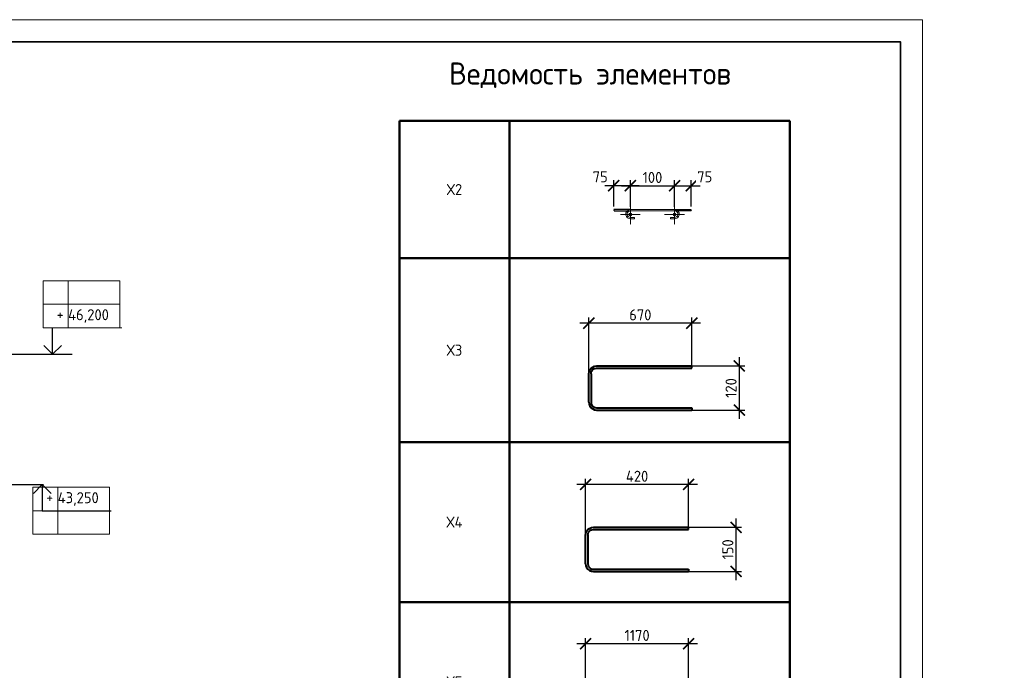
# Model space of a CAD drawing. Header units: millimetres. Extents: x 247266 to 730847, y -636031 to 10052.
# Tile 175 of 256: x 590663 to 612944, y -300419 to -285686. Entities that reach past the tile are written whole.
import ezdxf

# ---------------------------------------------------------------- set-up
doc = ezdxf.new("R2010")
doc.units = ezdxf.units.MM
doc.linetypes.add('CENTER2', pattern=[28.575, 19.05, -3.175, 3.175, -3.175])
doc.linetypes.add('GOST2.303 4', pattern=[7, 5, -2, 0])
for name, color, linetype, lineweight in [('RAZMER', 7, 'Continuous', 15), ('Арм_хомуты', 7, 'Continuous', 18), ('Арм_шпильки', 7, 'Continuous', 18), ('АС-Таблицы', 7, 'Continuous', 20), ('Выноски', 7, 'Continuous', 20), ('Осевая', 7, 'CENTER2', 20), ('отметки', 7, 'Continuous', 18), ('подоснова', 7, 'Continuous', 5), ('поз.', 7, 'Continuous', 25), ('размер', 7, 'Continuous', 25), ('ТОНКИЕ', 7, 'Continuous', 9)]:
    doc.layers.add(name, color=color, linetype=linetype, lineweight=lineweight)
doc.layers.add('РАЗМЕРЫ', color=7, linetype='Continuous')
doc.layers.add('ТОЛСТЫЕ_ОСНОВНЫЕ', color=7, linetype='Continuous')
doc.styles.add('GOST 2.304', font='CS_Gost2304.shx')
doc.styles.add('GOST-2.304_Type-B', font='GOST_Common.ttf')
doc.styles.add('ГОСТ', font='GOST_Common.ttf')
doc.dimstyles.new('мой', dxfattribs={"dimscale": 100, "dimtxt": 2.5, "dimasz": 2.5, "dimexe": 1.25, "dimexo": 0.625, "dimtad": 1, "dimdec": 0, "dimtxsty": 'GOST-2.304_Type-B', "dimblk": 'ARCHTICK', "dimcen": 2.5, "dimdle": 2, "dimaunit": 1, "dimadec": 1, "dimazin": 2, "dimtfac": 1, "dimtdec": 0, "dimtmove": 1, "dimatfit": 3, "dimfxl": 1, "dimtfill": 1, "dimlwd": -1, "dimlwe": -1, "dimarcsym": 0})
doc.dimstyles.new('СПДС', dxfattribs={"dimscale": 100, "dimtxt": 2.5, "dimasz": 2.5, "dimexe": 1.25, "dimexo": 0, "dimtad": 1, "dimdec": 0, "dimtxsty": 'GOST-2.304_Type-B', "dimblk": 'ARCHTICK', "dimcen": 2.5, "dimdle": 2, "dimadec": 0, "dimazin": 2, "dimtfac": 0.75, "dimtdec": 0, "dimtmove": 1, "dimatfit": 3, "dimfxl": 1, "dimtolj": 1, "dimarcsym": 1})

# ---------------------------------------------------------------- blocks, each defined once
blk = doc.blocks.new('*U3685')
at = {"layer": 'ТОЛСТЫЕ_ОСНОВНЫЕ', "lineweight": 35}
blk.add_lwpolyline([(20, 5), (836, 5), (836, 589), (20, 589)], close=True, dxfattribs=at)
at = {"layer": 'ТОНКИЕ'}
blk.add_lwpolyline([(0, 0), (841, 0), (841, 594), (0, 594)], close=True, dxfattribs=at)
blk = doc.blocks.new('_ArchTick')
at = {"color": 0, "linetype": 'ByBlock', "const_width": 0.15}
blk.add_lwpolyline([(-0.5, -0.5), (0.5, 0.5)], dxfattribs=at)
blk = doc.blocks.new('*D1085')
at = {"color": 0, "lineweight": -2}
for p, q in [((551462, -296143), (551462, -296018)), ((552562, -296143), (552562, -296018)), ((552762, -296143), (551262, -296143))]:
    blk.add_line(p, q, dxfattribs=at)
at = {"layer": 'DEFPOINTS', "color": 0, "ltscale": 100}
for p in [(551462, -296143), (551462, -296143), (552562, -296143)]:
    blk.add_point(p, dxfattribs=at)
at = {"color": 0, "lineweight": -2, "ltscale": 100, "xscale": 250, "yscale": 250, "zscale": 250, "rotation": 180}
blk.add_blockref('_ArchTick', (551462, -296143), dxfattribs=at)
at = {"color": 0, "lineweight": -2, "ltscale": 100, "xscale": 250, "yscale": 250, "zscale": 250}
blk.add_blockref('_ArchTick', (552562, -296143), dxfattribs=at)
at = {"color": 0, "lineweight": 0, "ltscale": 100, "insert": (552012, -295918), "char_height": 250, "width": 83333.33, "attachment_point": 5, "style": 'GOST-2.304_Type-B'}
blk.add_mtext('\\A1;1100', dxfattribs=at)
blk = doc.blocks.new('*D1086')
at = {"color": 0, "lineweight": -2}
for p, q in [((548462, -296143), (548462, -296018)), ((551462, -296143), (551462, -296018)), ((551662, -296143), (548262, -296143))]:
    blk.add_line(p, q, dxfattribs=at)
at = {"layer": 'DEFPOINTS', "color": 0, "ltscale": 100}
for p in [(548462, -296143), (548462, -296143), (551462, -296143)]:
    blk.add_point(p, dxfattribs=at)
at = {"color": 0, "lineweight": -2, "ltscale": 100, "xscale": 250, "yscale": 250, "zscale": 250, "rotation": 180}
blk.add_blockref('_ArchTick', (548462, -296143), dxfattribs=at)
at = {"color": 0, "lineweight": -2, "ltscale": 100, "xscale": 250, "yscale": 250, "zscale": 250}
blk.add_blockref('_ArchTick', (551462, -296143), dxfattribs=at)
at = {"color": 0, "lineweight": 0, "ltscale": 100, "insert": (549987, -295918), "char_height": 250, "width": 83333.33, "attachment_point": 5, "style": 'GOST-2.304_Type-B'}
blk.add_mtext('\\A1;3000', dxfattribs=at)
blk = doc.blocks.new('*T1091')
at = {"layer": 'Выноски', "color": 0, "linetype": 'ByBlock', "lineweight": 50}
for p, q in [((0, 0), (8834, 0)), ((0, 0), (0, -27325)), ((2484, 0), (2484, -27325)), ((8834, 0), (8834, -27325)), ((0, -3110), (8834, -3110)), ((0, -7275), (8834, -7275)), ((0, -10895), (8834, -10895)), ((0, -14514), (8834, -14514)), ((0, -18133), (8834, -18133)), ((0, -20888), (8834, -20888)), ((0, -23106), (8834, -23106)), ((0, -25215), (8834, -25215)), ((0, -27325), (8834, -27325))]:
    blk.add_line(p, q, dxfattribs=at)
at = {"layer": 'Выноски', "color": 0, "char_height": 250, "width": 2183.67, "attachment_point": 5, "style": 'GOST-2.304_Type-B'}
for s, insert in [('Х2', (1242, -1555)), ('Х3', (1242, -5193)), ('Х4', (1242, -9085)), ('Х5', (1242, -12704)), ('Х6', (1242, -16324)), ('Х7', (1242, -19510)), ('Х8', (1242, -21997)), ('Х9', (1242, -24161)), ('Х10', (1242, -26270))]:
    blk.add_mtext(s, dxfattribs=dict(at, insert=insert))
blk = doc.blocks.new('*U137')
for p, q in [((-8, 0), (-7, 7.2)), ((-7, -7.2), (-8, 0)), ((-7, 7.2), (-4.2, 14)), ((-4.2, 14), (0.2, 19.8)), ((0.2, 19.8), (6, 24.2)), ((6, 24.2), (12.8, 27)), ((12.8, 27), (20, 28)), ((44, 28), (20, 28)), ((20, 20), (44, 20)), ((44, 20), (44, 28)), ((262.7, 28), (286.7, 28)), ((262.7, 20), (262.7, 28)), ((286.7, 20), (262.7, 20)), ((293.9, 27), (286.7, 28)), ((300.7, 24.2), (293.9, 27)), ((306.5, 19.8), (300.7, 24.2)), ((310.9, 14), (306.5, 19.8)), ((313.7, 7.2), (310.9, 14)), ((314.7, 0), (313.7, 7.2)), ((-4.2, -14), (-7, -7.2)), ((0.2, -19.8), (-4.2, -14)), ((6, -24.2), (0.2, -19.8)), ((12.8, -27), (6, -24.2)), ((20, -28), (12.8, -27)), ((20, -28), (286.7, -28)), ((286.7, -28), (293.9, -27)), ((293.9, -27), (300.7, -24.2)), ((300.7, -24.2), (306.5, -19.8)), ((306.5, -19.8), (310.9, -14)), ((310.9, -14), (313.7, -7.2)), ((313.7, -7.2), (314.7, 0))]:
    blk.add_line(p, q)
at = {"color": 0, "linetype": 'ByBlock', "lineweight": -2}
for p, q in [((0, 0), (0.7, 5.2)), ((0.7, 5.2), (2.7, 10)), ((2.7, 10), (5.9, 14.1)), ((5.9, 14.1), (10, 17.3)), ((10, 17.3), (14.8, 19.3)), ((14.8, 19.3), (20, 20)), ((291.8, 19.3), (286.7, 20)), ((296.7, 17.3), (291.8, 19.3)), ((300.8, 14.1), (296.7, 17.3)), ((304, 10), (300.8, 14.1)), ((306, 5.2), (304, 10)), ((306.7, 0), (306, 5.2)), ((0.7, -5.2), (0, 0)), ((2.7, -10), (0.7, -5.2)), ((5.9, -14.1), (2.7, -10)), ((10, -17.3), (5.9, -14.1)), ((14.8, -19.3), (10, -17.3)), ((20, -20), (14.8, -19.3)), ((20, -20), (286.7, -20)), ((286.7, -20), (291.8, -19.3)), ((291.8, -19.3), (296.7, -17.3)), ((296.7, -17.3), (300.8, -14.1)), ((300.8, -14.1), (304, -10)), ((304, -10), (306, -5.2)), ((306, -5.2), (306.7, 0))]:
    blk.add_line(p, q, dxfattribs=at)
at = {"style": 'GOST 2.304', "oblique": 15, "flags": 9}
for tag, p in [('ПОЗИЦИЯ', (118, -56.6)), ('ДИАМЕТР', (117.8, -62.2)), ('ДЛИНА', (118.1, -72.5)), ('КЛАСС', (118, -67.8)), ('МАССА', (118.7, -78.2))]:
    blk.add_attdef(tag, p, '', height=2.5, dxfattribs=at)
blk = doc.blocks.new('*D1108')
at = {"layer": 'DEFPOINTS', "color": 0, "ltscale": 100}
for p in [(605482, -289446), (604482, -289984), (605482, -289983)]:
    blk.add_point(p, dxfattribs=at)
at = {"layer": 'РАЗМЕРЫ', "color": 0, "linetype": 'Continuous'}
for p, q in [((604482, -289921), (604482, -289321)), ((605482, -289920), (605482, -289321)), ((604282, -289446), (605682, -289446))]:
    blk.add_line(p, q, dxfattribs=at)
at = {"layer": 'РАЗМЕРЫ', "color": 0, "ltscale": 100, "xscale": 250, "yscale": 250, "zscale": 250, "rotation": 180}
blk.add_blockref('_ArchTick', (604482, -289446), dxfattribs=at)
at = {"layer": 'РАЗМЕРЫ', "color": 0, "ltscale": 100, "xscale": 250, "yscale": 250, "zscale": 250}
blk.add_blockref('_ArchTick', (605482, -289446), dxfattribs=at)
at = {"layer": 'РАЗМЕРЫ', "color": 0, "lineweight": 0, "ltscale": 100, "insert": (604982, -289259), "char_height": 250, "attachment_point": 5, "style": 'GOST-2.304_Type-B', "bg_fill": 3, "box_fill_scale": 1.1, "bg_fill_color": 256, "bg_fill_true_color": 13158600, "bg_fill_transparency": 0}
blk.add_mtext('100', dxfattribs=at)
blk = doc.blocks.new('*D1231')
at = {"layer": 'DEFPOINTS', "color": 0, "ltscale": 100}
for p in [(604106, -289446), (604106, -289983), (604482, -289984)]:
    blk.add_point(p, dxfattribs=at)
at = {"layer": 'РАЗМЕРЫ', "color": 0, "linetype": 'Continuous'}
for p, q in [((604106, -289920), (604106, -289321)), ((604482, -289921), (604482, -289321)), ((604682, -289446), (603906, -289446))]:
    blk.add_line(p, q, dxfattribs=at)
at = {"layer": 'РАЗМЕРЫ', "color": 0, "ltscale": 100, "xscale": 250, "yscale": 250, "zscale": 250, "rotation": 180}
blk.add_blockref('_ArchTick', (604106, -289446), dxfattribs=at)
at = {"layer": 'РАЗМЕРЫ', "color": 0, "ltscale": 100, "xscale": 250, "yscale": 250, "zscale": 250}
blk.add_blockref('_ArchTick', (604482, -289446), dxfattribs=at)
at = {"layer": 'РАЗМЕРЫ', "color": 0, "lineweight": 0, "ltscale": 100, "insert": (603799, -289244), "char_height": 250, "attachment_point": 5, "style": 'GOST-2.304_Type-B', "bg_fill": 3, "box_fill_scale": 1.1, "bg_fill_color": 256, "bg_fill_true_color": 13158600, "bg_fill_transparency": 0}
blk.add_mtext('75', dxfattribs=at)
blk = doc.blocks.new('*D1232')
at = {"layer": 'DEFPOINTS', "color": 0, "ltscale": 100}
for p in [(605858, -289446), (605482, -289984), (605858, -289983)]:
    blk.add_point(p, dxfattribs=at)
at = {"layer": 'РАЗМЕРЫ', "color": 0, "linetype": 'Continuous'}
for p, q in [((605482, -289921), (605482, -289321)), ((605858, -289920), (605858, -289321)), ((605282, -289446), (606058, -289446))]:
    blk.add_line(p, q, dxfattribs=at)
at = {"layer": 'РАЗМЕРЫ', "color": 0, "ltscale": 100, "xscale": 250, "yscale": 250, "zscale": 250, "rotation": 180}
blk.add_blockref('_ArchTick', (605482, -289446), dxfattribs=at)
at = {"layer": 'РАЗМЕРЫ', "color": 0, "ltscale": 100, "xscale": 250, "yscale": 250, "zscale": 250}
blk.add_blockref('_ArchTick', (605858, -289446), dxfattribs=at)
at = {"layer": 'РАЗМЕРЫ', "color": 0, "lineweight": 0, "ltscale": 100, "insert": (606165, -289244), "char_height": 250, "attachment_point": 5, "style": 'GOST-2.304_Type-B', "bg_fill": 3, "box_fill_scale": 1.1, "bg_fill_color": 256, "bg_fill_true_color": 13158600, "bg_fill_transparency": 0}
blk.add_mtext('75', dxfattribs=at)
blk = doc.blocks.new('*U138')
at = {"color": 0, "linetype": 'ByBlock', "lineweight": -2}
for p, q in [((-99.8, 25), (-99.8, 455.9)), ((-89.8, 455.9), (-99.8, 455.9)), ((-89.8, 25), (-89.8, 455.9)), ((89.8, 25), (89.8, 455.9)), ((89.8, 455.9), (99.8, 455.9)), ((99.8, 25), (99.8, 455.9)), ((-98.6, 15.9), (-99.8, 25)), ((-95.1, 7.5), (-98.6, 15.9)), ((-89.6, 0.3), (-95.1, 7.5)), ((-89, 18.5), (-89.8, 25)), ((-82.3, -5.3), (-89.6, 0.3)), ((-86.5, 12.5), (-89, 18.5)), ((-82.5, 7.3), (-86.5, 12.5)), ((-77.3, 3.3), (-82.5, 7.3)), ((-71.3, 0.9), (-77.3, 3.3)), ((-64.8, 0), (-71.3, 0.9)), ((-64.8, 0), (64.8, 0)), ((64.8, 0), (71.3, 0.9)), ((71.3, 0.9), (77.3, 3.3)), ((77.3, 3.3), (82.5, 7.3)), ((82.3, -5.3), (89.6, 0.3)), ((82.5, 7.3), (86.5, 12.5)), ((86.5, 12.5), (89, 18.5)), ((89, 18.5), (89.8, 25)), ((89.6, 0.3), (95.1, 7.5)), ((95.1, 7.5), (98.6, 15.9)), ((98.6, 15.9), (99.8, 25)), ((-73.9, -8.8), (-82.3, -5.3)), ((-64.8, -10), (-73.9, -8.8)), ((64.8, -10), (-64.8, -10)), ((64.8, -10), (73.9, -8.8)), ((73.9, -8.8), (82.3, -5.3))]:
    blk.add_line(p, q, dxfattribs=at)
at = {"style": 'GOST 2.304', "oblique": 15, "flags": 9}
for tag, p in [('ПОЗИЦИЯ', (993.5, -185)), ('ДИАМЕТР', (993.8, -189.3)), ('КЛАСС', (994.1, -193.8)), ('ДЛИНА', (994.5, -198.5)), ('МАССА', (994.8, -203.9))]:
    blk.add_attdef(tag, p, '', height=2.5, dxfattribs=at)
blk = doc.blocks.new('*D1109')
at = {"layer": 'DEFPOINTS', "color": 0, "ltscale": 100}
for p in [(605242, -293527), (606948, -293527), (605539, -294526)]:
    blk.add_point(p, dxfattribs=at)
at = {"layer": 'РАЗМЕРЫ', "color": 0, "lineweight": -2}
for p, q in [((606948, -294726), (606948, -293327)), ((605242, -293527), (607073, -293527)), ((605539, -294526), (607073, -294526))]:
    blk.add_line(p, q, dxfattribs=at)
at = {"layer": 'РАЗМЕРЫ', "color": 0, "lineweight": -2, "ltscale": 100, "xscale": 250, "yscale": 250, "zscale": 250}
for p, rotation in [((606948, -293527), 90), ((606948, -294526), 270)]:
    blk.add_blockref('_ArchTick', p, dxfattribs=dict(at, rotation=rotation))
at = {"layer": 'РАЗМЕРЫ', "color": 0, "lineweight": 0, "ltscale": 100, "insert": (606760, -294026), "char_height": 250, "attachment_point": 5, "rotation": 90, "style": 'GOST-2.304_Type-B'}
blk.add_mtext('\\A1;120', dxfattribs=at)
blk = doc.blocks.new('*D1233')
at = {"layer": 'DEFPOINTS', "color": 0, "ltscale": 100}
for p in [(603542, -292558), (605872, -293577), (603542, -293759)]:
    blk.add_point(p, dxfattribs=at)
at = {"layer": 'размер', "color": 0, "lineweight": -2}
for p, q in [((603542, -293759), (603542, -292433)), ((605872, -293577), (605872, -292433)), ((606072, -292558), (603342, -292558))]:
    blk.add_line(p, q, dxfattribs=at)
at = {"layer": 'размер', "color": 0, "lineweight": -2, "ltscale": 100, "xscale": 250, "yscale": 250, "zscale": 250, "rotation": 180}
blk.add_blockref('_ArchTick', (603542, -292558), dxfattribs=at)
at = {"layer": 'размер', "color": 0, "lineweight": -2, "ltscale": 100, "xscale": 250, "yscale": 250, "zscale": 250}
blk.add_blockref('_ArchTick', (605872, -292558), dxfattribs=at)
at = {"layer": 'размер', "color": 0, "ltscale": 100, "insert": (604707, -292371), "char_height": 250, "attachment_point": 5, "style": 'GOST-2.304_Type-B'}
blk.add_mtext('\\A1;670', dxfattribs=at)
blk = doc.blocks.new('*D1110')
at = {"layer": 'DEFPOINTS', "color": 0, "ltscale": 100}
for p in [(605169, -297181), (606875, -297181), (605467, -298180)]:
    blk.add_point(p, dxfattribs=at)
at = {"layer": 'РАЗМЕРЫ', "color": 0, "lineweight": -2}
for p, q in [((606875, -298380), (606875, -296981)), ((605169, -297181), (607000, -297181)), ((605467, -298180), (607000, -298180))]:
    blk.add_line(p, q, dxfattribs=at)
at = {"layer": 'РАЗМЕРЫ', "color": 0, "lineweight": -2, "ltscale": 100, "xscale": 250, "yscale": 250, "zscale": 250}
for p, rotation in [((606875, -297181), 90), ((606875, -298180), 270)]:
    blk.add_blockref('_ArchTick', p, dxfattribs=dict(at, rotation=rotation))
at = {"layer": 'РАЗМЕРЫ', "color": 0, "lineweight": 0, "ltscale": 100, "insert": (606687, -297681), "char_height": 250, "attachment_point": 5, "rotation": 90, "style": 'GOST-2.304_Type-B'}
blk.add_mtext('\\A1;150', dxfattribs=at)
blk = doc.blocks.new('*D1234')
at = {"layer": 'DEFPOINTS', "color": 0, "ltscale": 100}
for p in [(603469, -296212), (603469, -297413), (605799, -297231)]:
    blk.add_point(p, dxfattribs=at)
at = {"layer": 'размер', "color": 0, "lineweight": -2}
for p, q in [((603469, -297413), (603469, -296087)), ((605799, -297231), (605799, -296087)), ((605999, -296212), (603269, -296212))]:
    blk.add_line(p, q, dxfattribs=at)
at = {"layer": 'размер', "color": 0, "lineweight": -2, "ltscale": 100, "xscale": 250, "yscale": 250, "zscale": 250, "rotation": 180}
blk.add_blockref('_ArchTick', (603469, -296212), dxfattribs=at)
at = {"layer": 'размер', "color": 0, "lineweight": -2, "ltscale": 100, "xscale": 250, "yscale": 250, "zscale": 250}
blk.add_blockref('_ArchTick', (605799, -296212), dxfattribs=at)
at = {"layer": 'размер', "color": 0, "ltscale": 100, "insert": (604634, -296025), "char_height": 250, "attachment_point": 5, "style": 'GOST-2.304_Type-B'}
blk.add_mtext('\\A1;420', dxfattribs=at)
blk = doc.blocks.new('*D1163')
at = {"color": 0, "lineweight": -2}
for p, q in [((564889, -296357), (562939, -296357)), ((563139, -296357), (563139, -296482)), ((564689, -296357), (564689, -296482))]:
    blk.add_line(p, q, dxfattribs=at)
at = {"layer": 'DEFPOINTS', "color": 0, "ltscale": 100}
for p in [(563139, -296357), (563139, -296357), (564689, -296357)]:
    blk.add_point(p, dxfattribs=at)
at = {"color": 0, "lineweight": -2, "ltscale": 100, "xscale": 250, "yscale": 250, "zscale": 250, "rotation": 180}
blk.add_blockref('_ArchTick', (563139, -296357), dxfattribs=at)
at = {"color": 0, "lineweight": -2, "ltscale": 100, "xscale": 250, "yscale": 250, "zscale": 250}
blk.add_blockref('_ArchTick', (564689, -296357), dxfattribs=at)
at = {"color": 0, "lineweight": 0, "ltscale": 100, "insert": (563914, -296132), "char_height": 250, "width": 83333.33, "attachment_point": 5, "style": 'GOST-2.304_Type-B'}
blk.add_mtext('\\A1;1550', dxfattribs=at)
blk = doc.blocks.new('*D1164')
at = {"color": 0, "lineweight": -2}
for p, q in [((563339, -296357), (557239, -296357)), ((557439, -296357), (557439, -296482)), ((563139, -296357), (563139, -296482))]:
    blk.add_line(p, q, dxfattribs=at)
at = {"layer": 'DEFPOINTS', "color": 0, "ltscale": 100}
for p in [(557439, -296357), (557439, -296357), (563139, -296357)]:
    blk.add_point(p, dxfattribs=at)
at = {"color": 0, "lineweight": -2, "ltscale": 100, "xscale": 250, "yscale": 250, "zscale": 250, "rotation": 180}
blk.add_blockref('_ArchTick', (557439, -296357), dxfattribs=at)
at = {"color": 0, "lineweight": -2, "ltscale": 100, "xscale": 250, "yscale": 250, "zscale": 250}
blk.add_blockref('_ArchTick', (563139, -296357), dxfattribs=at)
at = {"color": 0, "lineweight": 0, "ltscale": 100, "insert": (560314, -296131), "char_height": 250, "width": 83333.33, "attachment_point": 5, "style": 'GOST-2.304_Type-B'}
blk.add_mtext('\\A1;5700', dxfattribs=at)
blk = doc.blocks.new('*D1257')
at = {"layer": 'DEFPOINTS', "color": 0, "ltscale": 100}
for p in [(603469, -299817), (605799, -300836), (603469, -301018)]:
    blk.add_point(p, dxfattribs=at)
at = {"layer": 'размер', "color": 0, "lineweight": -2}
for p, q in [((605999, -299817), (603269, -299817)), ((603469, -301018), (603469, -299692)), ((605799, -300836), (605799, -299692))]:
    blk.add_line(p, q, dxfattribs=at)
at = {"layer": 'размер', "color": 0, "lineweight": -2, "ltscale": 100, "xscale": 250, "yscale": 250, "zscale": 250, "rotation": 180}
blk.add_blockref('_ArchTick', (603469, -299817), dxfattribs=at)
at = {"layer": 'размер', "color": 0, "lineweight": -2, "ltscale": 100, "xscale": 250, "yscale": 250, "zscale": 250}
blk.add_blockref('_ArchTick', (605799, -299817), dxfattribs=at)
at = {"layer": 'размер', "color": 0, "ltscale": 100, "insert": (604634, -299629), "char_height": 250, "attachment_point": 5, "style": 'GOST-2.304_Type-B'}
blk.add_mtext('\\A1;1170', dxfattribs=at)
blk = doc.blocks.new('*D1174')
at = {"color": 0, "lineweight": -2}
for p, q in [((588467, -298158), (588467, -298033)), ((589567, -298158), (589567, -298033)), ((589767, -298158), (588267, -298158))]:
    blk.add_line(p, q, dxfattribs=at)
at = {"layer": 'DEFPOINTS', "color": 0, "ltscale": 100}
for p in [(588467, -298158), (588467, -298158), (589567, -298158)]:
    blk.add_point(p, dxfattribs=at)
at = {"color": 0, "lineweight": -2, "ltscale": 100, "xscale": 250, "yscale": 250, "zscale": 250, "rotation": 180}
blk.add_blockref('_ArchTick', (588467, -298158), dxfattribs=at)
at = {"color": 0, "lineweight": -2, "ltscale": 100, "xscale": 250, "yscale": 250, "zscale": 250}
blk.add_blockref('_ArchTick', (589567, -298158), dxfattribs=at)
at = {"color": 0, "lineweight": 0, "ltscale": 100, "insert": (589017, -297932), "char_height": 250, "width": 83333.33, "attachment_point": 5, "style": 'GOST-2.304_Type-B'}
blk.add_mtext('\\A1;1100', dxfattribs=at)
blk = doc.blocks.new('*D1175')
at = {"color": 0, "lineweight": -2}
for p, q in [((585467, -298158), (585467, -298033)), ((588467, -298158), (588467, -298033)), ((588667, -298158), (585267, -298158))]:
    blk.add_line(p, q, dxfattribs=at)
at = {"layer": 'DEFPOINTS', "color": 0, "ltscale": 100}
for p in [(585467, -298158), (585467, -298158), (588467, -298158)]:
    blk.add_point(p, dxfattribs=at)
at = {"color": 0, "lineweight": -2, "ltscale": 100, "xscale": 250, "yscale": 250, "zscale": 250, "rotation": 180}
blk.add_blockref('_ArchTick', (585467, -298158), dxfattribs=at)
at = {"color": 0, "lineweight": -2, "ltscale": 100, "xscale": 250, "yscale": 250, "zscale": 250}
blk.add_blockref('_ArchTick', (588467, -298158), dxfattribs=at)
at = {"color": 0, "lineweight": 0, "ltscale": 100, "insert": (586992, -297932), "char_height": 250, "width": 83333.33, "attachment_point": 5, "style": 'GOST-2.304_Type-B'}
blk.add_mtext('\\A1;3000', dxfattribs=at)
blk = doc.blocks.new('*D1176')
at = {"color": 0, "lineweight": -2}
for p, q in [((582367, -298581), (582367, -298033)), ((585467, -298158), (585467, -298033)), ((585667, -298158), (582167, -298158))]:
    blk.add_line(p, q, dxfattribs=at)
at = {"layer": 'DEFPOINTS', "color": 0, "ltscale": 100}
for p in [(582367, -298158), (585467, -298158), (582367, -298581)]:
    blk.add_point(p, dxfattribs=at)
at = {"color": 0, "lineweight": -2, "ltscale": 100, "xscale": 250, "yscale": 250, "zscale": 250, "rotation": 180}
blk.add_blockref('_ArchTick', (582367, -298158), dxfattribs=at)
at = {"color": 0, "lineweight": -2, "ltscale": 100, "xscale": 250, "yscale": 250, "zscale": 250}
blk.add_blockref('_ArchTick', (585467, -298158), dxfattribs=at)
at = {"color": 0, "lineweight": 0, "ltscale": 100, "insert": (583917, -297932), "char_height": 250, "width": 83333.33, "attachment_point": 5, "style": 'GOST-2.304_Type-B'}
blk.add_mtext('\\A1;3100', dxfattribs=at)
blk = doc.blocks.new('*T1270')
at = {"layer": 'DEFPOINTS', "color": 8, "linetype": 'ByBlock', "lineweight": 0}
for p, q in [((0, 1067), (1734, 1067)), ((0, 0), (0, 1067)), ((561, 0), (561, 1067)), ((1734, 0), (1734, 1067)), ((0, 533), (1734, 533)), ((0, 0), (1734, 0))]:
    blk.add_line(p, q, dxfattribs=at)
at = {"layer": 'АС-Таблицы', "color": 0, "char_height": 250, "style": 'ГОСТ'}
for s, insert, width, attachment_point in [('+', (461, 967), 361.22, 3), ('43,250', (561, 800), 1173.09, 4)]:
    blk.add_mtext(s, dxfattribs=dict(at, insert=insert, width=width, attachment_point=attachment_point))
blk = doc.blocks.new('*T1271')
at = {"layer": 'DEFPOINTS', "color": 8, "linetype": 'ByBlock', "lineweight": 0}
for p, q in [((0, 0), (1734, 0)), ((0, 0), (0, -1067)), ((561, 0), (561, -1067)), ((1734, 0), (1734, -1067)), ((0, -533), (1734, -533)), ((0, -1067), (1734, -1067))]:
    blk.add_line(p, q, dxfattribs=at)
at = {"layer": 'АС-Таблицы', "color": 0, "char_height": 250, "style": 'ГОСТ'}
for s, insert, width, attachment_point in [('46,200', (561, -800), 1173.09, 4), ('+', (461, -633), 361.22, 3)]:
    blk.add_mtext(s, dxfattribs=dict(at, insert=insert, width=width, attachment_point=attachment_point))

msp = doc.modelspace()

# ---------------------------------------------------------------- linework, layer by layer
for points in [[(589406, -293262.39), (591229.67, -293262.39)], [(591018.8, -293262.39), (591853.37, -293262.39)], [(589375.82, -296212.39), (591199.49, -296212.39)]]:
    msp.add_lwpolyline(points)
at = {"layer": 'RAZMER', "ltscale": 100}
for p, q in [((591408.69, -292660.62), (592971.19, -292660.62)), ((591408.69, -292663.26), (592971.19, -292663.26)), ((591408.69, -292663.26), (592971.19, -292663.26)), ((591173.77, -296811.51), (592736.27, -296811.51)), ((591173.77, -296811.51), (592736.27, -296811.51)), ((591173.77, -296814.16), (592736.27, -296814.16))]:
    msp.add_line(p, q, dxfattribs=at)
at = {"layer": 'Осевая', "ltscale": 0.1}
for p, q in [((604706.32, -290099.57), (604258.05, -290099.57)), ((605706.26, -290099.57), (605257.99, -290099.57))]:
    msp.add_line(p, q, dxfattribs=at)
at = {"layer": 'отметки', "linetype": 'Continuous', "lineweight": 25, "ltscale": 100}
for p, q in [((591407.16, -293262.39), (591407.16, -292662.39)), ((591172.25, -296212.39), (591172.25, -296812.39))]:
    msp.add_line(p, q, dxfattribs=at)
for points in [[(591207.16, -293062.39), (591407.16, -293262.39), (591607.16, -293062.39)], [(590972.25, -296412.39), (591172.25, -296212.39), (591372.25, -296412.39)]]:
    msp.add_lwpolyline(points, dxfattribs=at)

# ---------------------------------------------------------------- block references
at = {"xscale": 100, "yscale": 100, "zscale": 100}
msp.add_blockref('*U3685', (526994.57, -345086.19, 3100), dxfattribs=at)
for name, p in [('*T1091', (599260.15, -287977.61)), ('*T1271', (591197.74, -291596.6)), ('*T1270', (590962.83, -297339.88))]:
    msp.add_blockref(name, p)
at = {"layer": 'Арм_хомуты', "lineweight": 40, "xscale": 5, "yscale": 5, "zscale": 5, "rotation": 270}
for p in [(603592.1, -294026.48), (603519.47, -297680.51)]:
    msp.add_blockref('*U138', p, dxfattribs=at)
at = {"layer": 'Арм_шпильки', "xscale": 3.75, "yscale": 3.75, "zscale": 3.75, "rotation": 180}
msp.add_blockref('*U137', (605557.16, -290087.95), dxfattribs=at)

# ---------------------------------------------------------------- texts
at = {"layer": 'РАЗМЕРЫ', "style": 'GOST-2.304_Type-B'}
msp.add_text('Ведомость элементов', height=500, dxfattribs=at).set_placement((600379.97, -287155.33))

# ---------------------------------------------------------------- dimensions: what is measured, and where the dimension line sits
at = {"lineweight": 0}
for base, p1, p2, picture, middle in [((548462.16, -296143.42), (551462.16, -296143.42), (548462.16, -296143.42), '*D1086', (549987.32, -296143.42)), ((551462.16, -296143.42), (552562.16, -296143.42), (551462.16, -296143.42), '*D1085', (552012.16, -296143.42)), ((557439.34, -296356.63), (563139.34, -296356.63), (557439.34, -296356.63), '*D1164', (560314.5, -296356.63)), ((563139.34, -296356.63), (564689.34, -296356.63), (563139.34, -296356.63), '*D1163', (563914.34, -296356.63)), ((582366.51, -298157.59), (585466.51, -298157.59), (582366.51, -298581.12), '*D1176', (583916.51, -298157.59)), ((585466.51, -298157.59), (588466.51, -298157.59), (585466.51, -298157.59), '*D1175', (586991.66, -298157.59)), ((588466.51, -298157.59), (589566.51, -298157.59), (588466.51, -298157.59), '*D1174', (589016.51, -298157.59))]:
    dim = msp.add_linear_dim(base=base, p1=p1, p2=p2, angle=180, dimstyle='СПДС', override={"dimgap": 1}, dxfattribs=at)
    dim.commit()
    dim.dimension.update_dxf_attribs({"geometry": picture, "text_midpoint": middle, "dimtype": 160})
at = {"layer": 'размер'}
for base, p1, p2, text, picture, middle in [((603542.1, -292558.43), (605871.61, -293577.34), (603542.1, -293759.24), '670', '*D1233', (604706.85, -292370.56)), ((603469.47, -296212.47), (605798.98, -297231.38), (603469.47, -297413.28), '420', '*D1234', (604634.23, -296024.84)), ((603469.47, -299817.37), (605798.98, -300836.27), (603469.47, -301018.18), '1170', '*D1257', (604634.23, -299629.49))]:
    dim = msp.add_linear_dim(base=base, p1=p1, p2=p2, text=text, dimstyle='СПДС', dxfattribs=at)
    dim.commit()
    dim.dimension.update_dxf_attribs({"geometry": picture, "text_midpoint": middle})
at = {"layer": 'РАЗМЕРЫ', "lineweight": 0}
for base, p1, p2, text, picture, middle in [((606947.52, -293527.34), (605539.34, -294525.61), (605242.1, -293527.34), '120', '*D1109', (606759.9, -294026.48)), ((606874.9, -297181.38), (605466.71, -298179.65), (605169.48, -297181.38), '150', '*D1110', (606687.27, -297680.51))]:
    dim = msp.add_linear_dim(base=base, p1=p1, p2=p2, angle=90, text=text, dimstyle='СПДС', override={"dimlfac": 0.2, "dimtofl": 0}, dxfattribs=at)
    dim.commit()
    dim.dimension.update_dxf_attribs({"geometry": picture, "text_midpoint": middle})

# ---------------------------------------------------------------- next in the draw order: dimensions: what is measured, and where the dimension line sits
dim = msp.add_linear_dim(base=(605482.16, -289446.42), p1=(604482.18, -289983.71), p2=(605482.16, -289982.95), text='100', dimstyle='мой', dxfattribs=at)
dim.commit()
dim.dimension.update_dxf_attribs({"geometry": '*D1108', "text_midpoint": (604982.17, -289258.8)})

# ---------------------------------------------------------------- next in the draw order: linework, layer by layer
at = {"layer": 'поз.', "linetype": 'GOST2.303 4', "ltscale": 0.4}
for points in [[(604482.16, -289982.95), (604106.16, -289982.95), (604106.16, -290012.95), (604480.88, -290013.12)], [(605482.16, -289982.95), (605858.16, -289982.95), (605858.16, -290012.95), (605483.43, -290013.12)]]:
    msp.add_lwpolyline(points, dxfattribs=at)

# ---------------------------------------------------------------- next in the draw order: dimensions: what is measured, and where the dimension line sits
at = {"layer": 'РАЗМЕРЫ', "lineweight": 0}
dim = msp.add_linear_dim(base=(604106.16, -289446.42), p1=(604482.18, -289983.71), p2=(604106.16, -289982.95), text='75', dimstyle='мой', dxfattribs=at)
dim.commit()
dim.dimension.update_dxf_attribs({"geometry": '*D1231', "text_midpoint": (603799.31, -289432.17), "dimtype": 160})
dim = msp.add_linear_dim(base=(605858.16, -289446.42), p1=(605482.13, -289983.71), p2=(605858.16, -289982.95), angle=180, text='75', dimstyle='мой', dxfattribs=at)
dim.commit()
dim.dimension.update_dxf_attribs({"geometry": '*D1232', "text_midpoint": (606165, -289432.17), "dimtype": 160})

# ---------------------------------------------------------------- next in the draw order: linework, layer by layer
at = {"layer": 'Осевая', "ltscale": 0.1}
for p, q in [((604482.18, -289875.44), (604482.18, -290323.71)), ((605482.13, -289875.44), (605482.13, -290323.71))]:
    msp.add_line(p, q, dxfattribs=at)
at = {"layer": 'подоснова'}
for centre in [(604482.18, -290099.57), (605482.13, -290099.57)]:
    msp.add_circle(centre, 31.99, dxfattribs=at)

doc.saveas('drawing.dxf')
